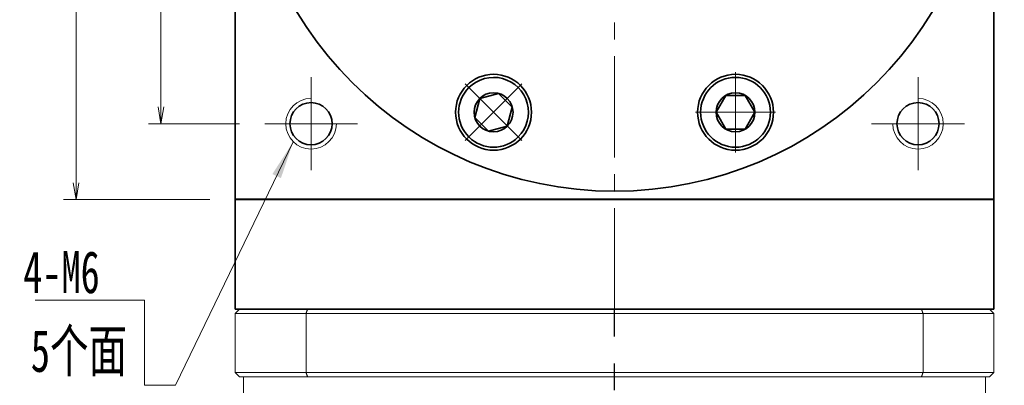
# Model space of a CAD drawing. Header units: millimetres. Extents: x -4 to 695, y -12 to 479.
# Tile 6 of 9: x 327 to 444, y 301 to 344. Entities that reach past the tile are written whole.
import ezdxf

# ---------------------------------------------------------------- set-up
doc = ezdxf.new("R2010")
doc.units = ezdxf.units.MM
doc.set_wipeout_variables(frame=1)
doc.linetypes.add('CENTER2', pattern=[28.575, 19.05, -3.175, 3.175, -3.175])
doc.linetypes.add('点画线', pattern=[18, 12, -2, 2, -2])
doc.layers.add('3中心线层', color=1, linetype='CENTER2')
for name, color, linetype, lineweight in [('EB0', 7, 'Continuous', 35), ('中心线层', 1, '点画线', 18), ('尺寸线层', 3, 'Continuous', 18), ('粗实线', 7, 'Continuous', 40), ('粗实线层', 7, 'Continuous', 35)]:
    doc.layers.add(name, color=color, linetype=linetype, lineweight=lineweight)
doc.styles.add('宋体', font='SimSun.ttf', dxfattribs={"width": 0.8})
doc.styles.add('标准', font='txt', dxfattribs={"width": 0.667})
doc.dimstyles.new('A水平标注$0', dxfattribs={"dimtxt": 3.5, "dimasz": 2, "dimexe": 1.5, "dimexo": 3, "dimgap": 1.1, "dimtad": 1, "dimtoh": 1, "dimdec": 4, "dimdsep": 46, "dimtxsty": '宋体', "dimblk": 'OPEN', "dimcen": 3, "dimclrd": 3, "dimclre": 3, "dimclrt": 6, "dimadec": 0, "dimazin": 0, "dimtm": 1e-09, "dimtfac": 1, "dimtdec": 4, "dimtix": 1, "dimtmove": 0, "dimatfit": 3, "dimldrblk": 'OPEN', "dimfxl": 0, "dimlwd": 13, "dimlwe": 13, "dimarcsym": 0})

# ---------------------------------------------------------------- blocks, each defined once
blk = doc.blocks.new('_Open')
at = {"color": 0, "linetype": 'ByBlock', "lineweight": -2}
for p, q in [((-1, 0.167), (0, 0)), ((-1, -0.167), (0, 0)), ((0, 0), (-1, 0))]:
    blk.add_line(p, q, dxfattribs=at)
blk = doc.blocks.new('*D18')
at = {"layer": 'Defpoints', "color": 0, "transparency": 16777216}
for p in [(344.87, 367.7), (343.96, 331.7), (356.26, 331.7)]:
    blk.add_point(p, dxfattribs=at)
at = {"layer": '尺寸线层', "color": 3, "lineweight": 13, "transparency": 16777216}
for p, q in [((341.87, 367.7), (342.46, 367.7)), ((343.96, 365.7), (343.96, 333.7)), ((353.26, 331.7), (342.46, 331.7))]:
    blk.add_line(p, q, dxfattribs=at)
at = {"layer": '尺寸线层', "color": 3, "lineweight": 13, "transparency": 16777216, "xscale": 2, "yscale": 2, "zscale": 2}
for p, rotation in [((343.96, 367.7), 90), ((343.96, 331.7), 270)]:
    blk.add_blockref('_Open', p, dxfattribs=dict(at, rotation=rotation))
at = {"layer": '尺寸线层', "color": 6, "transparency": 16777216, "insert": (340.51, 349.7), "char_height": 5, "attachment_point": 5, "rotation": 90, "style": '宋体', "bg_fill": 3, "box_fill_scale": 1.1, "bg_fill_color": 257, "bg_fill_transparency": 0}
blk.add_mtext('36', dxfattribs=at)
blk = doc.blocks.new('*D19')
at = {"layer": 'Defpoints', "color": 0, "transparency": 16777216}
for p in [(442.76, 412.7), (442.36, 166.7), (479.37, 166.7)]:
    blk.add_point(p, dxfattribs=at)
at = {"layer": '尺寸线层', "color": 3, "lineweight": 13, "transparency": 16777216}
for p, q in [((445.76, 412.7), (480.87, 412.7)), ((479.37, 410.7), (479.37, 168.7)), ((445.36, 166.7), (480.87, 166.7))]:
    blk.add_line(p, q, dxfattribs=at)
at = {"layer": '尺寸线层', "color": 3, "lineweight": 13, "transparency": 16777216, "xscale": 2, "yscale": 2, "zscale": 2}
for p, rotation in [((479.37, 412.7), 89.99999999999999), ((479.37, 166.7), 270)]:
    blk.add_blockref('_Open', p, dxfattribs=dict(at, rotation=rotation))
at = {"layer": '尺寸线层', "color": 6, "transparency": 16777216, "insert": (475.93, 289.7), "char_height": 5, "attachment_point": 5, "rotation": 90, "style": '宋体', "bg_fill": 3, "box_fill_scale": 1.1, "bg_fill_color": 257, "bg_fill_transparency": 0}
blk.add_mtext('246', dxfattribs=at)
blk = doc.blocks.new('*D20')
at = {"layer": 'Defpoints', "color": 0, "transparency": 16777216}
for p in [(449.41, 367.7), (442.36, 166.7), (465.53, 166.7)]:
    blk.add_point(p, dxfattribs=at)
at = {"layer": '尺寸线层', "color": 3, "lineweight": 13, "transparency": 16777216}
for p, q in [((452.41, 367.7), (467.03, 367.7)), ((465.53, 365.7), (465.53, 168.7)), ((445.36, 166.7), (467.03, 166.7))]:
    blk.add_line(p, q, dxfattribs=at)
at = {"layer": '尺寸线层', "color": 3, "lineweight": 13, "transparency": 16777216, "xscale": 2, "yscale": 2, "zscale": 2}
for p, rotation in [((465.53, 367.7), 89.99999999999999), ((465.53, 166.7), 270)]:
    blk.add_blockref('_Open', p, dxfattribs=dict(at, rotation=rotation))
at = {"layer": '尺寸线层', "color": 6, "transparency": 16777216, "insert": (462.09, 267.2), "char_height": 5, "attachment_point": 5, "rotation": 90, "style": '宋体', "bg_fill": 3, "box_fill_scale": 1.1, "bg_fill_color": 257, "bg_fill_transparency": 0}
blk.add_mtext('201', dxfattribs=at)
blk = doc.blocks.new('*X6')
at = {"layer": '中心线层', "linetype": '点画线', "lineweight": 18}
for p, q in [((0, -4.76), (0, 4.76)), ((-4.76, 0), (4.76, 0))]:
    blk.add_line(p, q, dxfattribs=at)
at = {"layer": '粗实线层'}
for p, q in [((-2.31, 0), (-1.15, 2)), ((-1.15, 2), (1.15, 2)), ((2.31, 0), (1.15, 2)), ((2.31, 0), (1.15, 2)), ((-2.31, 0), (-1.15, -2)), ((2.31, 0), (1.15, -2)), ((-1.15, -2), (1.15, -2))]:
    blk.add_line(p, q, dxfattribs=at)
blk.add_circle((0, 0), 2.31, dxfattribs=at)
for start, end in [(0, 180), (180, 360)]:
    blk.add_arc((0, 0), 4.14, start, end, dxfattribs=at)
blk = doc.blocks.new('*D29')
at = {"layer": 'Defpoints', "color": 0, "transparency": 16777216}
for p in [(352.76, 412.7), (333.88, 322.7), (352.76, 322.7)]:
    blk.add_point(p, dxfattribs=at)
at = {"layer": '尺寸线层', "color": 3, "lineweight": 13, "transparency": 16777216}
for p, q in [((349.76, 412.7), (332.38, 412.7)), ((333.88, 410.7), (333.88, 324.7)), ((349.76, 322.7), (332.38, 322.7))]:
    blk.add_line(p, q, dxfattribs=at)
at = {"layer": '尺寸线层', "color": 3, "lineweight": 13, "transparency": 16777216, "xscale": 2, "yscale": 2, "zscale": 2}
for p, rotation in [((333.88, 412.7), 90), ((333.88, 322.7), 270)]:
    blk.add_blockref('_Open', p, dxfattribs=dict(at, rotation=rotation))
at = {"layer": '尺寸线层', "color": 6, "transparency": 16777216, "insert": (330.44, 367.7), "char_height": 5, "attachment_point": 5, "rotation": 90, "style": '宋体', "bg_fill": 3, "box_fill_scale": 1.1, "bg_fill_color": 257, "bg_fill_transparency": 0}
blk.add_mtext('90', dxfattribs=at)

msp = doc.modelspace()

# ---------------------------------------------------------------- hatches: boundary and pattern name
at = {"layer": '尺寸线层', "linetype": 'Continuous'}
msp.add_hatch(color=0, dxfattribs=at).paths.add_polyline_path([(359.6396, 329.5351), (358.1883, 325.2386), (357.1753, 325.7281)], flags=0)

# ---------------------------------------------------------------- linework, layer by layer
at = {"color": 7, "linetype": 'Continuous', "lineweight": 15}
for p, q in [((361.3467, 309.6966), (353.2609, 309.6966)), ((434.1752, 309.6966), (361.3467, 309.6966)), ((352.7609, 309.1966), (361.1686, 309.1966)), ((352.7609, 302.1966), (352.7609, 309.1966)), ((361.1686, 309.1966), (361.1686, 302.1966)), ((361.1686, 309.1966), (434.3533, 309.1966)), ((434.3533, 302.1966), (434.3533, 309.1966)), ((361.1686, 302.1966), (352.7609, 302.1966)), ((353.2609, 301.6966), (361.3467, 301.6966)), ((434.3533, 302.1966), (361.1686, 302.1966)), ((361.3467, 301.6966), (434.1752, 301.6966))]:
    msp.add_line(p, q, dxfattribs=at)
for points in [[(353.2609, 309.6966), (352.7609, 309.1966)], [(361.3467, 309.6966), (361.1686, 309.1966)], [(434.1752, 309.6966), (434.3533, 309.1966)], [(352.7609, 302.1966), (353.2609, 301.6966)], [(353.7609, 275.6966), (353.7609, 301.6966)], [(361.1686, 302.1966), (361.3467, 301.6966)], [(434.3533, 302.1966), (434.1752, 301.6966)], [(441.7609, 301.6966), (441.7609, 275.6966)]]:
    msp.add_open_spline(points, degree=1, dxfattribs=at)
at = {"layer": '3中心线层'}
msp.add_line((397.7643, 163.5763), (397.7609, 309.6966), dxfattribs=at)
at = {"layer": '中心线层'}
for p, q in [((397.7609, 309.6966), (397.7609, 415.6966)), ((361.7609, 326.1966), (361.7609, 337.1966)), ((433.7609, 337.1966), (433.7609, 326.1966)), ((367.2609, 331.6966), (356.2609, 331.6966)), ((439.2609, 331.6966), (428.2609, 331.6966))]:
    msp.add_line(p, q, dxfattribs=at)
at = {"layer": '尺寸线层', "color": 0, "linetype": 'Continuous'}
msp.add_line((359.6396, 329.5351), (345.696, 300.6782), dxfattribs=at)
at = {"layer": '尺寸线层', "color": 0}
for p, q in [((342.0224, 310.7673), (329.0475, 310.7673)), ((342.0224, 300.6782), (342.0224, 310.7673)), ((345.696, 300.6782), (342.0224, 300.6782))]:
    msp.add_line(p, q, dxfattribs=at)
at = {"layer": '粗实线', "lineweight": 40}
msp.add_line((442.7609, 322.6966), (352.7609, 322.6966), dxfattribs=at)
at = {"layer": '粗实线层'}
for p, q in [((352.7609, 322.6966), (352.7609, 412.6966)), ((442.7609, 322.6966), (442.7609, 412.6966)), ((352.7609, 322.6966), (352.7609, 309.6966))]:
    msp.add_line(p, q, dxfattribs=at)
for centre, radius in [((383.4103, 333.0511), 4.5), ((412.1116, 333.0511), 4.5), ((361.7609, 331.6966), 2.5), ((433.7609, 331.6966), 2.5)]:
    msp.add_circle(centre, radius, dxfattribs=at)
at = {"layer": '粗实线层', "lineweight": 18}
for centre, start, end in [((361.7609, 331.6966), 90, 360), ((433.7609, 331.6966), 180, 90)]:
    msp.add_arc(centre, 3, start, end, dxfattribs=at)

# ---------------------------------------------------------------- texts
at = {"layer": '尺寸线层', "color": 0}
for s, style, width, p in [('4-M6', '标准', 0.667, (327.6171, 311.6064)), ('5个面', '宋体', 0.67, (328.5142, 302.2725))]:
    msp.add_text(s, height=5, dxfattribs=dict(at, style=style, width=width)).set_placement(p)

# ---------------------------------------------------------------- next in the draw order: dimensions: what is measured, and where the dimension line sits
at = {"layer": '尺寸线层'}
for base, p1, p2, picture, middle in [((479.3717, 166.6966), (442.7609, 412.6966), (442.3609, 166.6966), '*D19', (475.9276, 289.6966)), ((343.9579, 331.6966), (344.8691, 367.6966), (356.2609, 331.6966), '*D18', (340.5138, 349.6966))]:
    dim = msp.add_linear_dim(base=base, p1=p1, p2=p2, angle=270, dimstyle='A水平标注$0', override={"dimtxt": 5, "dimgap": 1, "dimdec": 1, "dimpost": '<>', "dimblk": 'Open', "dimtvp": 0.1, "dimtfill": 1, "dimtfillclr": 256}, dxfattribs=at)
    dim.commit()
    dim.dimension.update_dxf_attribs({"geometry": picture, "text_midpoint": middle})

# ---------------------------------------------------------------- next in the draw order: linework, layer by layer
at = {"layer": '粗实线层'}
msp.add_circle((397.7609, 367.6966), 44, dxfattribs=at)

# ---------------------------------------------------------------- next in the draw order: dimensions: what is measured, and where the dimension line sits
at = {"layer": '尺寸线层'}
for base, p1, p2, override, picture, middle in [((333.8812, 322.6966), (352.7609, 412.6966), (352.7609, 322.6966), {"dimtxt": 5, "dimgap": 1, "dimdec": 1, "dimpost": '<>', "dimblk": 'Open', "dimtvp": 0.1, "dimtfill": 1, "dimtfillclr": 256}, '*D29', (330.437, 367.6966)), ((465.5312, 166.6966), (449.4131, 367.6966), (442.3609, 166.6966), {"dimtxt": 5, "dimgap": 1, "dimtad": 1, "dimjust": 0, "dimdec": 1, "dimlfac": 1, "dimpost": '<>', "dimse1": 0, "dimse2": 0, "dimsd1": 0, "dimsd2": 0, "dimtofl": 1, "dimtvp": 0.1}, '*D20', (462.0871, 267.1966))]:
    dim = msp.add_linear_dim(base=base, p1=p1, p2=p2, angle=270, dimstyle='A水平标注$0', override=override, dxfattribs=at)
    dim.commit()
    dim.dimension.update_dxf_attribs({"geometry": picture, "text_midpoint": middle})

# ---------------------------------------------------------------- next in the draw order: linework, layer by layer
at = {"color": 7, "linetype": 'Continuous', "lineweight": 15}
for p, q in [((442.2609, 309.6966), (434.1752, 309.6966)), ((434.3533, 309.1966), (442.7609, 309.1966)), ((442.7609, 309.1966), (442.7609, 302.1966)), ((434.1752, 301.6966), (442.2609, 301.6966)), ((442.7609, 302.1966), (434.3533, 302.1966))]:
    msp.add_line(p, q, dxfattribs=at)
for points in [[(442.2609, 309.6966), (442.7609, 309.1966)], [(442.2609, 301.6966), (442.7609, 302.1966)]]:
    msp.add_open_spline(points, degree=1, dxfattribs=at)
at = {"layer": 'EB0'}
msp.add_line((442.7609, 309.6966), (352.7609, 309.6966), dxfattribs=at)
at = {"layer": '粗实线层'}
for p, q in [((442.7609, 309.6966), (442.7609, 322.6966)), ((352.7609, 309.6966), (442.7609, 309.6966))]:
    msp.add_line(p, q, dxfattribs=at)

# ---------------------------------------------------------------- next in the draw order: wipeouts: each hides what was drawn before it
for points in [[(380.4829, 335.9785), (380.4658, 335.9613), (380.4488, 335.944), (380.4319, 335.9266), (380.4151, 335.9091), (380.3984, 335.8915), (380.3818, 335.8738), (380.3653, 335.856), (380.3489, 335.8381), (380.3326, 335.8201), (380.3164, 335.802), (380.3004, 335.7838), (380.2844, 335.7656), (380.2686, 335.7472), (380.2528, 335.7287), (380.2372, 335.7102), (380.2216, 335.6915), (380.2062, 335.6728), (380.1909, 335.654), (380.1757, 335.6351), (380.1606, 335.6161), (380.1457, 335.597), (380.1308, 335.5778), (380.116, 335.5586), (380.1014, 335.5392), (380.0869, 335.5198), (380.0725, 335.5002), (380.0582, 335.4806), (380.044, 335.461), (380.0299, 335.4412), (380.016, 335.4213), (380.016, 335.4213), (379.9095, 335.261), (379.8105, 335.0959), (379.7194, 334.9263), (379.6362, 334.7527), (379.5612, 334.5755), (379.4945, 334.3949), (379.4362, 334.2114), (379.3866, 334.0255), (379.3457, 333.8374), (379.3135, 333.6476), (379.2902, 333.4565), (379.2758, 333.2646), (379.2704, 333.0722), (379.2739, 332.8797), (379.2863, 332.6876), (379.3077, 332.4963), (379.3379, 332.3062), (379.3769, 332.1177), (379.4246, 331.9312), (379.481, 331.7472), (379.5459, 331.566), (379.6191, 331.3879), (379.7005, 331.2135), (379.7899, 331.043), (379.8872, 330.8769), (379.992, 330.7155), (380.1043, 330.5592), (380.2237, 330.4082), (380.35, 330.2629), (380.4829, 330.1237), (380.4829, 330.1237), (380.6221, 329.9908), (380.7674, 329.8645), (380.9184, 329.7451), (381.0747, 329.6328), (381.2362, 329.5279), (381.4023, 329.4307), (381.5727, 329.3413), (381.7472, 329.2599), (381.9252, 329.1866), (382.1064, 329.1218), (382.2905, 329.0654), (382.4769, 329.0177), (382.6654, 328.9787), (382.8555, 328.9484), (383.0468, 328.9271), (383.2389, 328.9146), (383.4314, 328.9111), (383.6238, 328.9166), (383.8157, 328.931), (384.0068, 328.9543), (384.1966, 328.9864), (384.3847, 329.0274), (384.5707, 329.077), (384.7541, 329.1353), (384.9347, 329.202), (385.112, 329.277), (385.2856, 329.3602), (385.4551, 329.4513), (385.6202, 329.5502), (385.7806, 329.6567), (385.7806, 329.6567), (385.8004, 329.6707), (385.8202, 329.6848), (385.8399, 329.6989), (385.8595, 329.7132), (385.879, 329.7277), (385.8984, 329.7422), (385.9178, 329.7568), (385.937, 329.7716), (385.9562, 329.7864), (385.9753, 329.8014), (385.9943, 329.8165), (386.0132, 329.8317), (386.032, 329.847), (386.0508, 329.8624), (386.0694, 329.878), (386.088, 329.8936), (386.1064, 329.9093), (386.1248, 329.9252), (386.1431, 329.9412), (386.1612, 329.9572), (386.1793, 329.9734), (386.1973, 329.9897), (386.2152, 330.0061), (386.233, 330.0226), (386.2507, 330.0392), (386.2683, 330.0559), (386.2858, 330.0727), (386.3032, 330.0896), (386.3205, 330.1066), (386.3377, 330.1237), (386.3377, 330.1237), (386.4869, 330.2809), (386.6277, 330.4457), (386.7596, 330.6177), (386.8824, 330.7963), (386.9957, 330.9811), (387.0991, 331.1716), (387.1924, 331.3672), (387.2753, 331.5674), (387.3477, 331.7718), (387.4092, 331.9796), (387.4598, 332.1903), (387.4993, 332.4035), (387.5276, 332.6183), (387.5446, 332.8344), (387.5503, 333.0511), (387.5446, 333.2678), (387.5276, 333.4838), (387.4993, 333.6987), (387.4598, 333.9118), (387.4092, 334.1226), (387.3477, 334.3304), (387.2753, 334.5347), (387.1924, 334.735), (387.0991, 334.9306), (386.9957, 335.1211), (386.8824, 335.3059), (386.7596, 335.4845), (386.6277, 335.6565), (386.4869, 335.8213), (386.3377, 335.9785), (386.3377, 335.9785), (386.1805, 336.1277), (386.0157, 336.2685), (385.8437, 336.4004), (385.6651, 336.5232), (385.4803, 336.6364), (385.2898, 336.7399), (385.0942, 336.8332), (384.894, 336.9161), (384.6896, 336.9885), (384.4818, 337.05), (384.2711, 337.1006), (384.0579, 337.1401), (383.8431, 337.1684), (383.627, 337.1854), (383.4103, 337.1911), (383.1936, 337.1854), (382.9776, 337.1684), (382.7627, 337.1401), (382.5496, 337.1006), (382.3388, 337.05), (382.131, 336.9885), (381.9267, 336.9161), (381.7264, 336.8332), (381.5308, 336.7399), (381.3403, 336.6364), (381.1555, 336.5232), (380.9769, 336.4004), (380.8049, 336.2685), (380.6401, 336.1277)], [(407.9716, 333.0511), (407.9716, 333.0268), (407.9719, 333.0026), (407.9722, 332.9783), (407.9727, 332.954), (407.9733, 332.9298), (407.9741, 332.9055), (407.9751, 332.8813), (407.9761, 332.8571), (407.9773, 332.8328), (407.9787, 332.8086), (407.9802, 332.7844), (407.9818, 332.7602), (407.9836, 332.736), (407.9855, 332.7118), (407.9876, 332.6876), (407.9898, 332.6635), (407.9921, 332.6393), (407.9946, 332.6152), (407.9972, 332.591), (408, 332.5669), (408.0029, 332.5429), (408.0059, 332.5188), (408.0091, 332.4947), (408.0125, 332.4707), (408.0159, 332.4467), (408.0195, 332.4227), (408.0233, 332.3987), (408.0272, 332.3748), (408.0312, 332.3508), (408.0354, 332.3269), (408.0354, 332.3269), (408.0735, 332.1383), (408.1203, 331.9515), (408.1757, 331.7672), (408.2396, 331.5856), (408.3119, 331.4072), (408.3924, 331.2324), (408.481, 331.0615), (408.5774, 330.8949), (408.6814, 330.7329), (408.7929, 330.576), (408.9115, 330.4244), (409.0371, 330.2785), (409.1693, 330.1386), (409.3078, 330.005), (409.4525, 329.878), (409.6028, 329.7578), (409.7586, 329.6447), (409.9195, 329.539), (410.0851, 329.4409), (410.2551, 329.3507), (410.4291, 329.2684), (410.6068, 329.1942), (410.7877, 329.1285), (410.9715, 329.0712), (411.1577, 329.0225), (411.346, 328.9825), (411.5359, 328.9513), (411.7271, 328.929), (411.9191, 328.9156), (412.1116, 328.9111), (412.1116, 328.9111), (412.304, 328.9156), (412.496, 328.929), (412.6872, 328.9513), (412.8772, 328.9825), (413.0655, 329.0225), (413.2517, 329.0712), (413.4354, 329.1285), (413.6163, 329.1942), (413.794, 329.2684), (413.968, 329.3507), (414.138, 329.4409), (414.3036, 329.539), (414.4645, 329.6447), (414.6203, 329.7578), (414.7707, 329.878), (414.9153, 330.005), (415.0538, 330.1386), (415.186, 330.2785), (415.3116, 330.4244), (415.4302, 330.576), (415.5417, 330.7329), (415.6457, 330.8949), (415.7421, 331.0615), (415.8307, 331.2324), (415.9112, 331.4072), (415.9835, 331.5856), (416.0475, 331.7672), (416.1029, 331.9515), (416.1497, 332.1383), (416.1877, 332.3269), (416.1877, 332.3269), (416.1919, 332.3508), (416.196, 332.3748), (416.1998, 332.3987), (416.2036, 332.4227), (416.2072, 332.4467), (416.2107, 332.4707), (416.214, 332.4947), (416.2172, 332.5188), (416.2203, 332.5429), (416.2232, 332.5669), (416.2259, 332.591), (416.2286, 332.6152), (416.231, 332.6393), (416.2334, 332.6635), (416.2356, 332.6876), (416.2376, 332.7118), (416.2396, 332.736), (416.2413, 332.7602), (416.243, 332.7844), (416.2445, 332.8086), (416.2458, 332.8328), (416.247, 332.8571), (416.2481, 332.8813), (416.249, 332.9055), (416.2498, 332.9298), (416.2504, 332.954), (416.2509, 332.9783), (416.2513, 333.0026), (416.2515, 333.0268), (416.2516, 333.0511), (416.2516, 333.0511), (416.2459, 333.2678), (416.2289, 333.4838), (416.2006, 333.6987), (416.1611, 333.9118), (416.1105, 334.1226), (416.0489, 334.3304), (415.9766, 334.5347), (415.8936, 334.735), (415.8003, 334.9306), (415.6969, 335.1211), (415.5837, 335.3059), (415.4609, 335.4845), (415.329, 335.6565), (415.1882, 335.8213), (415.039, 335.9785), (414.8818, 336.1277), (414.717, 336.2685), (414.545, 336.4004), (414.3664, 336.5232), (414.1816, 336.6364), (413.9911, 336.7399), (413.7955, 336.8332), (413.5952, 336.9161), (413.3909, 336.9885), (413.1831, 337.05), (412.9723, 337.1006), (412.7592, 337.1401), (412.5443, 337.1684), (412.3282, 337.1854), (412.1116, 337.1911), (412.1116, 337.1911), (411.8949, 337.1854), (411.6788, 337.1684), (411.4639, 337.1401), (411.2508, 337.1006), (411.0401, 337.05), (410.8322, 336.9885), (410.6279, 336.9161), (410.4277, 336.8332), (410.232, 336.7399), (410.0416, 336.6364), (409.8568, 336.5232), (409.6781, 336.4004), (409.5062, 336.2685), (409.3414, 336.1277), (409.1841, 335.9785), (409.0349, 335.8213), (408.8942, 335.6565), (408.7622, 335.4845), (408.6395, 335.3059), (408.5262, 335.1211), (408.4228, 334.9306), (408.3295, 334.735), (408.2465, 334.5347), (408.1742, 334.3304), (408.1126, 334.1226), (408.062, 333.9118), (408.0225, 333.6987), (407.9942, 333.4838), (407.9772, 333.2678)]]:
    msp.add_wipeout(points).dxf.layer = '粗实线层'

# ---------------------------------------------------------------- next in the draw order: block references
for p, rotation in [((383.4103, 333.0511), 135.0000000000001), ((412.1116, 333.0511), 180)]:
    msp.add_blockref('*X6', p, dxfattribs=dict(at, rotation=rotation))

doc.saveas('drawing.dxf')
